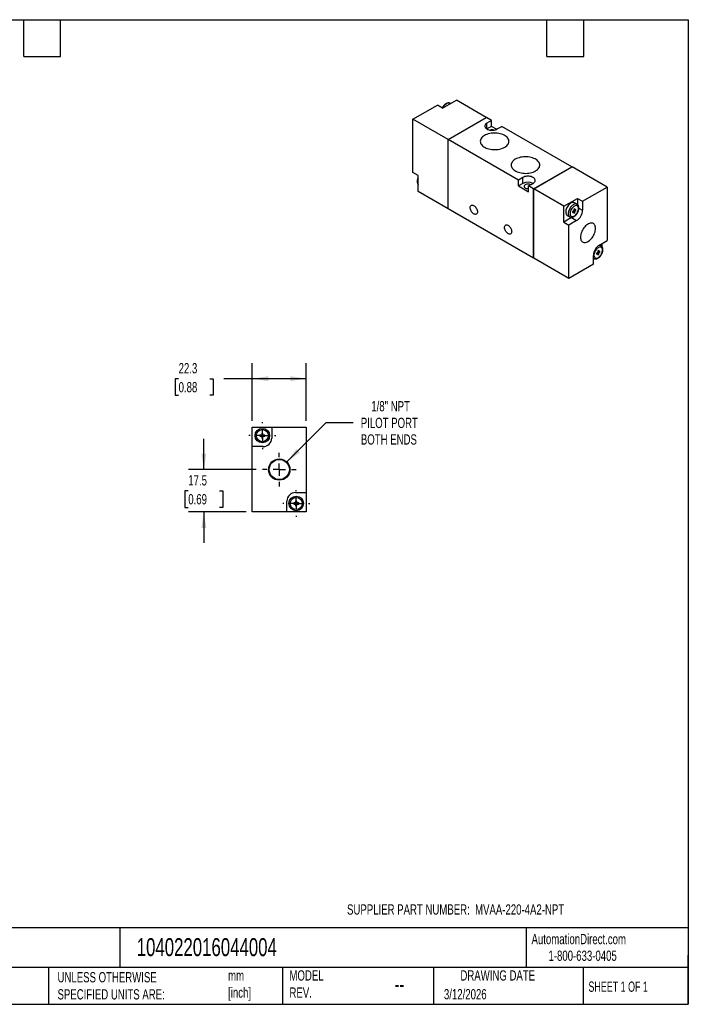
# Model space of a CAD drawing. Header units: millimetres. Extents: x 13 to 546, y 13 to 419.
# Tile 2 of 2: x 270 to 546, y 13 to 419. Entities that reach past the tile are written whole.
import ezdxf

# ---------------------------------------------------------------- set-up
doc = ezdxf.new("R2010")
doc.units = ezdxf.units.MM
doc.header["$LTSCALE"] = 2
doc.linetypes.add('SLD-Center', pattern=[19.05, 15.24, -1.27, 1.27, -1.27])
doc.linetypes.add('SLD-Solid', pattern=[0])
doc.layers.add('CENTER', color=40, linetype='SLD-Center')
doc.layers.add('DIMENSIONS', color=140, linetype='SLD-Solid', lineweight=25)
doc.layers.add('TEXT', color=140, linetype='SLD-Solid', lineweight=25)
doc.styles.add('SLDTEXTSTYLE0', font='TXT', dxfattribs={"width": 0.7})
doc.styles.add('SLDTEXTSTYLE1', font='TXT', dxfattribs={"width": 0.65})
doc.dimstyles.new('SLDDIMSTYLE0', dxfattribs={"dimtxt": 4.316016, "dimasz": 6.604, "dimexe": 0, "dimexo": 0.0625, "dimgap": 1.079004, "dimtad": 0, "dimtih": 1, "dimtoh": 1, "dimdec": 1, "dimrnd": 1e-09, "dimzin": 12, "dimdsep": 46, "dimtxsty": 'SLDTEXTSTYLE0', "dimsah": 1, "dimcen": 0.09, "dimadec": 0, "dimazin": 3, "dimtfac": 1, "dimtdec": 1, "dimtmove": 0, "dimatfit": 0, "dimfxl": 0, "dimfrac": 2, "dimtolj": 1, "dimtzin": 12, "dimarcsym": 0})
doc.dimstyles.new('SLDDIMSTYLE4', dxfattribs={"dimtxt": 4.316016, "dimasz": 6.604, "dimexe": 0, "dimexo": 0.0625, "dimgap": 1.079004, "dimtad": 0, "dimtih": 1, "dimtoh": 1, "dimdec": 1, "dimrnd": 1e-09, "dimzin": 12, "dimdsep": 46, "dimtxsty": 'SLDTEXTSTYLE0', "dimsah": 1, "dimcen": 0.09, "dimadec": 0, "dimazin": 3, "dimtfac": 1, "dimtdec": 1, "dimtofl": 0, "dimtmove": 0, "dimatfit": 3, "dimfxl": 0, "dimfrac": 2, "dimtolj": 1, "dimtzin": 12, "dimarcsym": 0})
doc.dimstyles.new('SLDDIMSTYLE5', dxfattribs={"dimtxt": 4.316016, "dimasz": 6.604, "dimexe": 0, "dimexo": 0.0625, "dimgap": 1.079004, "dimtad": 0, "dimtih": 1, "dimtoh": 1, "dimdec": 1, "dimrnd": 1e-09, "dimzin": 12, "dimdsep": 46, "dimtxsty": 'SLDTEXTSTYLE0', "dimsah": 1, "dimcen": 0, "dimadec": 0, "dimazin": 3, "dimtfac": 1, "dimtdec": 1, "dimtofl": 0, "dimtmove": 0, "dimatfit": 3, "dimfxl": 0, "dimfrac": 2, "dimtolj": 1, "dimtzin": 12, "dimarcsym": 0})

# ---------------------------------------------------------------- blocks, each defined once
blk = doc.blocks.new('_D_6')
at = {"layer": 'DIMENSIONS'}
for p, q in [((346.13, 233.43), (346.13, 246.13)), ((367.79, 233.43), (339.78, 233.43)), ((339.71, 224.68), (338.26, 224.68)), ((338.26, 224.68), (338.26, 217.82)), ((352.54, 224.68), (353.99, 224.68)), ((353.99, 224.68), (353.99, 217.82)), ((338.26, 217.82), (339.71, 217.82)), ((363.59, 215.93), (339.78, 215.93)), ((346.13, 215.93), (346.13, 203.23)), ((353.99, 217.82), (352.54, 217.82))]:
    blk.add_line(p, q, dxfattribs=at)
for points in [[(346.13, 233.43), (347.14, 240.04), (345.11, 240.04)], [(346.13, 215.93), (345.11, 209.33), (347.14, 209.33)]]:
    blk.add_solid(points, dxfattribs=at)
at = {"layer": 'DIMENSIONS', "char_height": 4.233, "attachment_point": 1, "style": 'SLDTEXTSTYLE0'}
for s, insert in [('17.5', (339.71, 231.1)), ('0.69', (339.71, 223.28))]:
    blk.add_mtext(s, dxfattribs=dict(at, insert=insert))
blk = doc.blocks.new('_D_7')
at = {"layer": 'DIMENSIONS'}
for p, q in [((366.13, 253.47), (366.13, 277.28)), ((388.43, 253.47), (388.43, 277.28)), ((335.72, 270.93), (334.27, 270.93)), ((334.27, 270.93), (334.27, 264.07)), ((348.54, 270.93), (349.99, 270.93)), ((349.99, 270.93), (349.99, 264.07)), ((366.13, 270.93), (354.39, 270.93)), ((388.43, 270.93), (366.13, 270.93)), ((334.27, 264.07), (335.72, 264.07)), ((349.99, 264.07), (348.54, 264.07))]:
    blk.add_line(p, q, dxfattribs=at)
for points in [[(366.13, 270.93), (372.73, 269.92), (372.73, 271.95)], [(388.43, 270.93), (381.82, 271.95), (381.82, 269.92)]]:
    blk.add_solid(points, dxfattribs=at)
at = {"layer": 'DIMENSIONS', "char_height": 4.233, "attachment_point": 1, "style": 'SLDTEXTSTYLE0'}
for s, insert in [('22.3', (335.72, 277.35)), ('0.88', (335.72, 269.53))]:
    blk.add_mtext(s, dxfattribs=dict(at, insert=insert))
blk = doc.blocks.new('_D_8')
at = {"layer": 'DIMENSIONS'}
for p, q in [((380.39, 236.55), (396.63, 252.78)), ((396.63, 252.78), (407.74, 252.78))]:
    blk.add_line(p, q, dxfattribs=at)
blk.add_solid([(380.39, 236.55), (385.78, 240.5), (384.34, 241.94)], dxfattribs=at)
at = {"layer": 'DIMENSIONS', "char_height": 4.233, "attachment_point": 1, "style": 'SLDTEXTSTYLE0'}
for s, insert in [('1/8" NPT', (415.25, 261.67)), ('PILOT PORT', (410.91, 254.81)), ('BOTH ENDS', (410.95, 247.95))]:
    blk.add_mtext(s, dxfattribs=dict(at, insert=insert))
blk = doc.blocks.new('SW_CENTERMARKSYMBOL_2')
at = {"layer": 'CENTER', "color": 0}
for p, q in [((0, 5.08), (0, 6.95)), ((-5.08, 0), (-6.95, 0)), ((0, 0), (-2.54, 0)), ((0, 0), (0, 2.54)), ((0, 0), (0, -2.54)), ((0, 0), (2.54, 0)), ((5.08, 0), (6.95, 0)), ((0, -5.08), (0, -6.95))]:
    blk.add_line(p, q, dxfattribs=at)
blk = doc.blocks.new('SW_CENTERMARKSYMBOL_3')
at = {"layer": 'CENTER', "color": 0}
for p, q in [((0, 5.08), (0, 5.54)), ((-5.08, 0), (-5.54, 0)), ((0, 0), (-2.54, 0)), ((0, 0), (0, 2.54)), ((0, 0), (0, -2.54)), ((0, 0), (2.54, 0)), ((5.08, 0), (5.54, 0)), ((0, -5.08), (0, -5.54))]:
    blk.add_line(p, q, dxfattribs=at)
blk = doc.blocks.new('SW_CENTERMARKSYMBOL_4')
at = {"layer": 'CENTER', "color": 0}
for p, q in [((0, 5.08), (0, 5.54)), ((-5.08, 0), (-5.54, 0)), ((0, 0), (-2.54, 0)), ((0, 0), (0, 2.54)), ((0, 0), (0, -2.54)), ((0, 0), (2.54, 0)), ((5.08, 0), (5.54, 0)), ((0, -5.08), (0, -5.54))]:
    blk.add_line(p, q, dxfattribs=at)

msp = doc.modelspace()

# ---------------------------------------------------------------- linework, layer by layer
for p, q in [((432.46, 378.02), (442.57, 383.85)), ((444.69, 382.63), (442.57, 383.85)), ((444.69, 382.63), (450.35, 385.89)), ((447.85, 384.55), (447.83, 384.57)), ((447.94, 384.5), (447.85, 384.55)), ((462.69, 378.77), (450.35, 385.89)), ((432.46, 355.97), (432.46, 378.02)), ((446.92, 369.67), (432.46, 378.02)), ((446.92, 369.67), (462.69, 378.77)), ((446.95, 369.65), (462.65, 378.71)), ((447.03, 369.61), (462.79, 378.71)), ((462.65, 378.71), (462.72, 378.67)), ((462.69, 378.77), (462.69, 378.69)), ((464.84, 377.53), (462.79, 378.71)), ((464.84, 377.53), (462.97, 376.44)), ((462.97, 373.99), (462.97, 376.44)), ((464.84, 375.08), (462.97, 373.99)), ((464.84, 375.08), (464.84, 377.53)), ((466.95, 373.86), (464.84, 375.08)), ((467.21, 373.99), (469.09, 375.08)), ((498.04, 358.36), (469.09, 375.08)), ((446.92, 341.09), (446.92, 369.67)), ((446.95, 369.65), (447.03, 369.61)), ((446.95, 341.15), (446.95, 369.65)), ((447.03, 341.03), (447.03, 369.61)), ((475.95, 352.91), (447.03, 369.61)), ((482.27, 349.26), (498.04, 358.36)), ((482.31, 349.24), (498.01, 358.3)), ((482.35, 349.22), (498.11, 358.32)), ((498.01, 358.3), (498.04, 358.28)), ((498.04, 358.36), (498.04, 358.28)), ((512.57, 349.97), (498.11, 358.32)), ((434.58, 354.74), (432.46, 355.97)), ((434.58, 348.21), (434.58, 354.74)), ((477.82, 353.99), (475.95, 352.91)), ((477.82, 351.54), (477.82, 353.99)), ((475.95, 350.46), (475.95, 352.91)), ((477.82, 351.54), (475.95, 350.46)), ((475.95, 350.46), (480.19, 348.01)), ((480.19, 350.46), (482.06, 351.54)), ((480.19, 348.01), (480.19, 350.46)), ((482.27, 349.26), (480.19, 350.46)), ((502.46, 344.13), (512.57, 349.97)), ((512.57, 349.97), (512.57, 327.92)), ((446.92, 341.09), (434.58, 348.21)), ((482.27, 320.68), (482.27, 349.26)), ((482.31, 349.24), (482.35, 349.22)), ((482.31, 320.74), (482.31, 349.24)), ((494.68, 342.09), (482.35, 349.22)), ((482.35, 320.64), (482.35, 349.22)), ((494.68, 342.09), (500.34, 345.36)), ((494.68, 335.56), (494.68, 342.09)), ((500.18, 342.92), (499.12, 343.53)), ((500.18, 342.92), (500.16, 342.93)), ((500.34, 345.36), (502.46, 344.13)), ((500.34, 345.36), (500.34, 342.8)), ((502.46, 344.13), (502.46, 340.46)), ((446.99, 341.13), (446.92, 341.09)), ((446.95, 341.15), (447.03, 341.11)), ((482.27, 320.68), (447.03, 341.03)), ((497.87, 337.4), (494.68, 335.56)), ((496.12, 338.33), (497.18, 337.72)), ((498.09, 337.54), (497.87, 337.4)), ((497.87, 337.4), (499.99, 336.17)), ((498.86, 340.21), (498.33, 339.91)), ((498.33, 339.91), (498.33, 339.5)), ((498.33, 339.5), (498.86, 339.81)), ((498.5, 340.01), (498.5, 340.01)), ((498.5, 340.01), (498.86, 339.81)), ((499.21, 341.03), (498.86, 340.83)), ((498.86, 340.83), (498.86, 340.21)), ((498.86, 340.62), (498.86, 340.62)), ((498.86, 340.62), (499.21, 340.42)), ((498.86, 340.21), (499.21, 340.01)), ((498.86, 339.81), (498.86, 339.19)), ((498.86, 339.6), (499.21, 339.4)), ((498.86, 339.19), (499.21, 339.4)), ((499.21, 340.42), (499.21, 341.03)), ((499.74, 340.73), (499.21, 340.42)), ((499.21, 340.01), (499.74, 340.32)), ((499.21, 339.4), (499.21, 340.01)), ((499.39, 340.52), (499.74, 340.32)), ((499.74, 340.32), (499.74, 340.73)), ((500.95, 341.33), (502.46, 340.46)), ((494.68, 335.56), (496.81, 334.34)), ((499.99, 336.17), (496.81, 334.34)), ((496.81, 312.29), (496.81, 334.34)), ((509.39, 326.09), (512.57, 327.92)), ((510.08, 325.77), (509.46, 326.13)), ((510.08, 325.77), (510.05, 325.78)), ((510.45, 326.7), (510.45, 325.43)), ((506.92, 318.13), (506.92, 321.8)), ((508.76, 323.07), (508.23, 322.76)), ((508.23, 322.76), (508.23, 322.35)), ((508.23, 322.35), (508.76, 322.66)), ((508.4, 322.86), (508.4, 322.86)), ((508.4, 322.86), (508.76, 322.66)), ((509.11, 323.88), (508.76, 323.68)), ((508.76, 323.68), (508.76, 323.07)), ((508.76, 323.47), (508.76, 323.47)), ((508.76, 323.47), (509.11, 323.27)), ((508.76, 323.07), (509.11, 322.86)), ((508.76, 322.66), (508.76, 322.05)), ((508.76, 322.45), (509.11, 322.25)), ((508.76, 322.05), (509.11, 322.25)), ((509.11, 323.27), (509.11, 323.88)), ((509.64, 323.58), (509.11, 323.27)), ((509.11, 322.86), (509.64, 323.17)), ((509.11, 322.25), (509.11, 322.86)), ((509.29, 323.37), (509.64, 323.17)), ((509.64, 323.17), (509.64, 323.58)), ((482.35, 320.72), (482.27, 320.68)), ((482.31, 320.74), (482.35, 320.72)), ((496.81, 312.29), (482.35, 320.64)), ((506.92, 318.13), (496.81, 312.29)), ((506.92, 320.66), (507.08, 320.57)), ((506.99, 320.62), (506.92, 320.58)), ((366.13, 242.93), (366.13, 250.93)), ((366.13, 250.93), (374.13, 250.93)), ((370.53, 248.43), (370.03, 248.43)), ((370.03, 248.43), (370.03, 247.68)), ((370.53, 247.68), (370.53, 248.43)), ((374.13, 250.93), (374.13, 246.43)), ((374.13, 250.93), (388.43, 250.93)), ((388.43, 250.93), (388.43, 223.93)), ((370.03, 247.68), (369.28, 247.68)), ((369.28, 247.68), (369.28, 247.18)), ((369.28, 247.18), (370.03, 247.18)), ((370.03, 247.18), (370.03, 246.43)), ((370.03, 246.43), (370.53, 246.43)), ((371.28, 247.68), (370.53, 247.68)), ((370.53, 246.43), (370.53, 247.18)), ((370.53, 247.18), (371.28, 247.18)), ((371.28, 247.18), (371.28, 247.68)), ((366.13, 215.93), (366.13, 242.93)), ((370.63, 242.93), (366.13, 242.93)), ((383.93, 223.93), (388.43, 223.93)), ((388.43, 223.93), (388.43, 215.93)), ((380.43, 215.93), (380.43, 220.43)), ((384.03, 219.68), (383.28, 219.68)), ((383.28, 219.68), (383.28, 219.18)), ((384.53, 220.43), (384.03, 220.43)), ((384.03, 220.43), (384.03, 219.68)), ((384.53, 219.68), (384.53, 220.43)), ((385.28, 219.68), (384.53, 219.68)), ((385.28, 219.18), (385.28, 219.68)), ((380.43, 215.93), (366.13, 215.93)), ((388.43, 215.93), (380.43, 215.93)), ((383.28, 219.18), (384.03, 219.18)), ((384.03, 219.18), (384.03, 218.43)), ((384.03, 218.43), (384.53, 218.43)), ((384.53, 218.43), (384.53, 219.18)), ((384.53, 219.18), (385.28, 219.18))]:
    msp.add_line(p, q)
at = {"flags": 128}
for points in [[(447.83, 384.57), (447.64, 384.64), (447.37, 384.69), (447.07, 384.67), (446.76, 384.59), (446.43, 384.45), (446.11, 384.25), (445.79, 383.99), (445.49, 383.69), (445.2, 383.34), (444.94, 382.97), (444.77, 382.67)], [(462.97, 376.44), (462.66, 376.24), (462.42, 376.01), (462.24, 375.75), (462.13, 375.49), (462.09, 375.22), (462.13, 374.95), (462.24, 374.68), (462.42, 374.43), (462.66, 374.2), (462.97, 373.99), (463.33, 373.82), (463.73, 373.68), (464.16, 373.57), (464.62, 373.51), (465.09, 373.49), (465.56, 373.51), (466.02, 373.57), (466.45, 373.68), (466.86, 373.82), (467.21, 373.99)], [(461.97, 371.3), (461.55, 371.03), (461.17, 370.73), (460.86, 370.41), (460.61, 370.07), (460.42, 369.72), (460.3, 369.35), (460.24, 368.98), (460.26, 368.61), (460.35, 368.25), (460.5, 367.89), (460.72, 367.54), (461.01, 367.21), (461.35, 366.9), (461.75, 366.61), (462.21, 366.35), (462.7, 366.12), (463.24, 365.92), (463.82, 365.76), (464.42, 365.63), (465.04, 365.54), (465.67, 365.49), (466.31, 365.48), (466.95, 365.51), (467.58, 365.58), (468.19, 365.69), (468.78, 365.84), (469.34, 366.02), (469.86, 366.23), (470.33, 366.48), (470.76, 366.75), (471.13, 367.05), (471.45, 367.38), (471.7, 367.72), (471.89, 368.07), (472.01, 368.43), (472.06, 368.8), (472.04, 369.17), (471.96, 369.53), (471.8, 369.89), (471.58, 370.24), (471.3, 370.57), (470.95, 370.88), (470.55, 371.17), (470.1, 371.43), (469.6, 371.66), (469.06, 371.86), (468.49, 372.03), (467.89, 372.15), (467.27, 372.24), (466.63, 372.29), (465.99, 372.3), (465.35, 372.27), (464.73, 372.2), (464.11, 372.09), (463.53, 371.95), (462.97, 371.77), (462.45, 371.55), (461.97, 371.3)], [(474.7, 361.51), (474.27, 361.23), (473.9, 360.93), (473.59, 360.61), (473.33, 360.27), (473.15, 359.92), (473.02, 359.56), (472.97, 359.19), (472.99, 358.82), (473.08, 358.45), (473.23, 358.09), (473.45, 357.75), (473.74, 357.42), (474.08, 357.1), (474.48, 356.82), (474.93, 356.56), (475.43, 356.32), (475.97, 356.12), (476.55, 355.96), (477.15, 355.83), (477.77, 355.74), (478.4, 355.69), (479.04, 355.68), (479.68, 355.71), (480.31, 355.78), (480.92, 355.89), (481.51, 356.04), (482.06, 356.22), (482.58, 356.44), (483.06, 356.68), (483.49, 356.96), (483.86, 357.26), (484.17, 357.58), (484.43, 357.92), (484.62, 358.27), (484.74, 358.63), (484.79, 359), (484.77, 359.37), (484.68, 359.74), (484.53, 360.1), (484.31, 360.44), (484.03, 360.77), (483.68, 361.09), (483.28, 361.37), (482.83, 361.63), (482.33, 361.87), (481.79, 362.06), (481.22, 362.23), (480.62, 362.36), (479.99, 362.45), (479.36, 362.5), (478.72, 362.51), (478.08, 362.48), (477.45, 362.41), (476.84, 362.3), (476.25, 362.15), (475.7, 361.97), (475.18, 361.75), (474.7, 361.51)], [(482.06, 351.54), (482.37, 351.75), (482.61, 351.98), (482.79, 352.23), (482.9, 352.5), (482.94, 352.77), (482.9, 353.04), (482.79, 353.3), (482.61, 353.55), (482.37, 353.79), (482.06, 353.99), (481.7, 354.17), (481.3, 354.31), (480.87, 354.41), (480.41, 354.48), (479.94, 354.5), (479.47, 354.48), (479.01, 354.41), (478.58, 354.31), (478.18, 354.17), (477.82, 353.99)], [(478.81, 350.97), (478.6, 350.82), (478.45, 350.65), (478.36, 350.46), (478.34, 350.27), (478.4, 350.08), (478.52, 349.9), (478.7, 349.74), (478.93, 349.6), (479.21, 349.49), (479.53, 349.43), (479.86, 349.4), (480.19, 349.41)], [(459.05, 339.8), (459.02, 339.5), (458.95, 339.24), (458.82, 339.03), (458.66, 338.87), (458.46, 338.78), (458.22, 338.74), (457.97, 338.78), (457.7, 338.87), (457.42, 339.03), (457.15, 339.25), (456.9, 339.51), (456.67, 339.81), (456.46, 340.14), (456.3, 340.49), (456.18, 340.84), (456.1, 341.19), (456.08, 341.52), (456.1, 341.82), (456.18, 342.08), (456.3, 342.29), (456.46, 342.45), (456.67, 342.55), (456.9, 342.58), (457.15, 342.54), (457.42, 342.45), (457.7, 342.29), (457.97, 342.08), (458.22, 341.81), (458.46, 341.51), (458.66, 341.18), (458.82, 340.83), (458.95, 340.48), (459.02, 340.13), (459.05, 339.8)], [(499.12, 343.53), (499.03, 343.57), (498.77, 343.65), (498.49, 343.67), (498.18, 343.62), (497.86, 343.5), (497.54, 343.33), (497.21, 343.1), (496.9, 342.82), (496.61, 342.5), (496.33, 342.13), (496.09, 341.75), (495.88, 341.34), (495.72, 340.92), (495.6, 340.5), (495.52, 340.09), (495.5, 339.7)], [(500.16, 342.93), (499.97, 343.01), (499.69, 343.05), (499.4, 343.04), (499.08, 342.95), (498.76, 342.81), (498.44, 342.61), (498.12, 342.35), (497.81, 342.05), (497.53, 341.71), (497.27, 341.33), (497.04, 340.93), (496.86, 340.52), (496.71, 340.1), (496.61, 339.68), (496.56, 339.28), (496.56, 338.91), (496.61, 338.57), (496.71, 338.27), (496.86, 338.01), (497.04, 337.81), (497.18, 337.72)], [(500.8, 341.13), (500.78, 341.46), (500.7, 341.76), (500.58, 342), (500.41, 342.19), (500.2, 342.32), (499.96, 342.39), (499.69, 342.39), (499.41, 342.32), (499.11, 342.2), (498.81, 342.01), (498.52, 341.77), (498.24, 341.48), (497.98, 341.15), (497.76, 340.79), (497.57, 340.41), (497.42, 340.02), (497.32, 339.64), (497.27, 339.27), (497.27, 338.92), (497.32, 338.61), (497.42, 338.34), (497.57, 338.12), (497.76, 337.96), (497.98, 337.86), (498.24, 337.83), (498.52, 337.86), (498.81, 337.96), (499.11, 338.12), (499.41, 338.33), (499.69, 338.6), (499.96, 338.91), (500.2, 339.25), (500.41, 339.62), (500.58, 340.01), (500.7, 340.39), (500.78, 340.77), (500.8, 341.13)], [(473.19, 331.64), (473.16, 331.34), (473.09, 331.08), (472.97, 330.87), (472.8, 330.71), (472.6, 330.61), (472.37, 330.58), (472.11, 330.61), (471.84, 330.71), (471.57, 330.87), (471.3, 331.08), (471.04, 331.34), (470.81, 331.64), (470.61, 331.97), (470.44, 332.32), (470.32, 332.68), (470.24, 333.02), (470.22, 333.35), (470.24, 333.65), (470.32, 333.92), (470.44, 334.13), (470.61, 334.29), (470.81, 334.38), (471.04, 334.41), (471.3, 334.38), (471.57, 334.28), (471.84, 334.12), (472.11, 333.91), (472.37, 333.65), (472.6, 333.35), (472.8, 333.02), (472.97, 332.67), (473.09, 332.32), (473.16, 331.97), (473.19, 331.64)], [(507.81, 332.93), (507.78, 333.37), (507.71, 333.77), (507.59, 334.13), (507.42, 334.44), (507.21, 334.7), (506.96, 334.91), (506.68, 335.05), (506.36, 335.13), (506.02, 335.15), (505.65, 335.11), (505.27, 335), (504.89, 334.84), (504.49, 334.61), (504.11, 334.33), (503.73, 334), (503.36, 333.62), (503.02, 333.21), (502.7, 332.76), (502.42, 332.28), (502.17, 331.79), (501.96, 331.29), (501.79, 330.78), (501.67, 330.28), (501.6, 329.8), (501.57, 329.33), (501.6, 328.89), (501.67, 328.49), (501.79, 328.13), (501.96, 327.82), (502.17, 327.56), (502.42, 327.35), (502.7, 327.21), (503.02, 327.13), (503.36, 327.11), (503.73, 327.15), (504.11, 327.26), (504.49, 327.43), (504.89, 327.65), (505.27, 327.93), (505.65, 328.26), (506.02, 328.64), (506.36, 329.06), (506.68, 329.5), (506.96, 329.98), (507.21, 330.47), (507.42, 330.97), (507.59, 331.48), (507.71, 331.98), (507.78, 332.46), (507.81, 332.93)], [(510.7, 323.99), (510.67, 324.32), (510.6, 324.61), (510.48, 324.85), (510.31, 325.04), (510.1, 325.17), (509.86, 325.24), (509.59, 325.24), (509.3, 325.18), (509.01, 325.05), (508.71, 324.86), (508.41, 324.62), (508.14, 324.33), (507.88, 324), (507.66, 323.64), (507.47, 323.26), (507.32, 322.88), (507.22, 322.49), (507.17, 322.12), (507.17, 321.77), (507.22, 321.46), (507.32, 321.19), (507.47, 320.98), (507.66, 320.82), (507.88, 320.72), (508.14, 320.68), (508.41, 320.71), (508.71, 320.81), (509.01, 320.97), (509.3, 321.18), (509.59, 321.45), (509.86, 321.76), (510.1, 322.11), (510.31, 322.48), (510.48, 322.86), (510.6, 323.25), (510.67, 323.63), (510.7, 323.99)], [(506.92, 320.69), (506.94, 320.67), (507.08, 320.57)]]:
    msp.add_lwpolyline(points, dxfattribs=at)
for centre, radius in [((370.28, 247.43), 3), ((370.28, 247.43), 2.5), ((377.28, 233.43), 4.41), ((377.28, 233.43), 4.16), ((384.28, 219.43), 3), ((384.28, 219.43), 2.5)]:
    msp.add_circle(centre, radius)
for centre, radius, start, end in [((465.09, 371.11), 2.58, 71.0631, 108.9369), ((436.97, 352.29), 2.65, 154.3745, 205.6255), ((479.94, 347.49), 4.58, 62.3968, 117.6086), ((479.94, 348.8), 2.45, 62.5393, 117.4708), ((496.97, 339.54), 1.48, 173.6866, 235.0012), ((497.11, 340.69), 5.36, 302.4871, 357.5129), ((512.27, 321.57), 5.36, 122.4871, 177.5129), ((509.49, 324.53), 1.38, 65.6534, 112.0806), ((370.63, 246.43), 3.5, 270, 0), ((383.93, 220.43), 3.5, 90, 180)]:
    msp.add_arc(centre, radius, start, end)
for points, knots in [([(447.82, 384.57), (447.75, 384.6), (447.6, 384.68), (447.33, 384.73), (447.04, 384.74), (446.73, 384.69), (446.41, 384.59), (446.09, 384.43), (445.78, 384.22), (445.47, 383.96), (445.18, 383.66), (444.92, 383.32), (444.71, 383), (444.6, 382.79), (444.56, 382.71)], [0, 0, 0, 0, 0.06418, 0.144315, 0.22531, 0.308753, 0.395346, 0.484678, 0.575585, 0.666857, 0.757883, 0.848591, 0.939092, 1, 1, 1, 1]), ([(434.58, 353.98), (434.53, 353.86), (434.41, 353.6), (434.3, 353.21), (434.21, 352.82), (434.18, 352.43), (434.19, 352.05), (434.26, 351.7), (434.38, 351.39), (434.49, 351.19), (434.57, 351.11), (434.58, 351.1)], [0, 0, 0, 0, 0.11598, 0.240454, 0.365683, 0.491924, 0.619242, 0.747023, 0.873346, 0.982727, 1, 1, 1, 1]), ([(500.95, 341.34), (500.95, 341.41), (500.94, 341.6), (500.89, 341.9), (500.79, 342.22), (500.64, 342.5), (500.44, 342.73), (500.27, 342.87), (500.16, 342.92), (500.14, 342.93)], [0, 0, 0, 0, 0.099029, 0.28387, 0.468137, 0.62867, 0.801204, 0.966768, 1, 1, 1, 1]), ([(497.19, 337.72), (497.2, 337.71), (497.29, 337.65), (497.49, 337.58), (497.78, 337.53), (498.08, 337.54), (498.39, 337.6), (498.71, 337.72), (499.03, 337.89), (499.34, 338.12), (499.64, 338.39), (499.92, 338.7), (500.18, 339.04), (500.41, 339.41), (500.6, 339.79), (500.75, 340.19), (500.86, 340.59), (500.93, 340.97), (500.94, 341.22), (500.95, 341.34)], [0, 0, 0, 0, 0.0098552, 0.0665388, 0.1229492, 0.1803142, 0.2396095, 0.3011187, 0.3643611, 0.428472, 0.4926559, 0.5566335, 0.6204009, 0.6840536, 0.747726, 0.811534, 0.8756183, 0.9401315, 1, 1, 1, 1]), ([(510.85, 324.19), (510.85, 324.26), (510.84, 324.45), (510.79, 324.75), (510.69, 325.07), (510.54, 325.35), (510.34, 325.58), (510.17, 325.72), (510.06, 325.77), (510.04, 325.78)], [0, 0, 0, 0, 0.099029, 0.28387, 0.468137, 0.62867, 0.801204, 0.966768, 1, 1, 1, 1]), ([(507.09, 320.57), (507.1, 320.56), (507.19, 320.5), (507.39, 320.43), (507.68, 320.38), (507.98, 320.39), (508.29, 320.45), (508.61, 320.57), (508.93, 320.74), (509.24, 320.97), (509.54, 321.24), (509.82, 321.55), (510.08, 321.89), (510.31, 322.26), (510.5, 322.64), (510.65, 323.04), (510.76, 323.44), (510.83, 323.83), (510.84, 324.07), (510.85, 324.19)], [0, 0, 0, 0, 0.009855, 0.066539, 0.122949, 0.180314, 0.23961, 0.301119, 0.364361, 0.428472, 0.492656, 0.556633, 0.620401, 0.684054, 0.747726, 0.811534, 0.875618, 0.940132, 1, 1, 1, 1])]:
    msp.add_open_spline(points, degree=3, knots=knots)
at = {"layer": 'TEXT'}
for p, q in [((12.7, 419.1), (546.1, 419.1)), ((271.78, 403.86), (271.78, 419.1)), ((287.02, 403.86), (287.02, 419.1)), ((487.68, 403.86), (487.68, 419.1)), ((502.92, 403.86), (502.92, 419.1)), ((546.1, 419.1), (546.1, 12.7)), ((271.78, 403.86), (287.02, 403.86)), ((487.68, 403.86), (502.92, 403.86)), ((546.1, 44.25), (12.7, 44.25)), ((311.52, 44.25), (311.52, 27.94)), ((479.15, 44.25), (479.15, 27.94)), ((546.1, 12.7), (546.1, 33.02)), ((546.1, 27.94), (12.7, 27.94)), ((282, 27.94), (282, 12.7)), ((378.6, 27.94), (378.6, 12.7)), ((440.93, 27.94), (440.93, 12.7)), ((502.7, 27.94), (502.7, 12.7)), ((12.7, 12.7), (546.1, 12.7))]:
    msp.add_line(p, q, dxfattribs=at)

# ---------------------------------------------------------------- block references
at = {"layer": 'CENTER'}
for name, p in [('SW_CENTERMARKSYMBOL_4', (370.28, 247.43)), ('SW_CENTERMARKSYMBOL_2', (377.28, 233.43)), ('SW_CENTERMARKSYMBOL_3', (384.28, 219.43))]:
    msp.add_blockref(name, p, dxfattribs=at)

# ---------------------------------------------------------------- texts
at = {"layer": 'TEXT'}
for s, insert, char_height, attachment_point, style in [('SUPPLIER PART NUMBER:  MVAA-220-4A2-NPT', (405.24, 53.96), 4.2333, 1, 'SLDTEXTSTYLE0'), ('AutomationDirect.com', (481.39, 41.75), 4.2333, 1, 'SLDTEXTSTYLE0'), ('104022016044004', (318.42, 40), 7.4083, 1, 'SLDTEXTSTYLE0'), ('1-800-633-0405', (488.38, 34.87), 4.2333, 1, 'SLDTEXTSTYLE0'), ('UNLESS OTHERWISE ^JSPECIFIED UNITS ARE:', (285.74, 25.99), 4.2333, 1, 'SLDTEXTSTYLE0'), ('mm^J[inch]', (356.13, 26.72), 4.233, 1, 'SLDTEXTSTYLE0'), ('MODEL ^JREV.', (381.47, 26.73), 4.2333, 1, 'SLDTEXTSTYLE0'), ('DRAWING DATE', (467.45, 26.73), 4.2333, 2, 'SLDTEXTSTYLE0'), ('--', (424.86, 24.15), 6.35, 1, 'SLDTEXTSTYLE0'), ('SHEET 1 OF 1', (504.88, 22.1), 4.2333, 1, 'SLDTEXTSTYLE1'), ('3/12/2026', (445.23, 18.98), 4.233, 1, 'SLDTEXTSTYLE0')]:
    msp.add_mtext(s, dxfattribs=dict(at, insert=insert, char_height=char_height, attachment_point=attachment_point, style=style))

# ---------------------------------------------------------------- dimensions: what is measured, and where the dimension line sits
at = {"layer": 'DIMENSIONS'}
dim = msp.add_linear_dim(base=(388.43, 270.93), p1=(366.13, 250.93), p2=(388.43, 250.93), dimstyle='SLDDIMSTYLE4', dxfattribs=at)
dim.commit()
dim.dimension.update_dxf_attribs({"geometry": '_D_7', "text_midpoint": (342.13, 270.93), "dimtype": 160})
dim = msp.add_diameter_dim_2p(p1=(374.16, 230.31), p2=(380.39, 236.55), text='1/8" NPT\\PPILOT PORT\\PBOTH ENDS', dimstyle='SLDDIMSTYLE5', override={"dimpost": '<>'}, dxfattribs=at)
dim.commit()
dim.dimension.update_dxf_attribs({"geometry": '_D_8', "text_midpoint": (427.96, 252.78), "dimtype": 163})
dim = msp.add_linear_dim(base=(346.13, 233.43), p1=(366.13, 215.93), p2=(370.33, 233.43), angle=90, dimstyle='SLDDIMSTYLE0', dxfattribs=at)
dim.commit()
dim.dimension.update_dxf_attribs({"geometry": '_D_6', "text_midpoint": (346.13, 224.68), "dimtype": 160})

doc.saveas('drawing.dxf')
